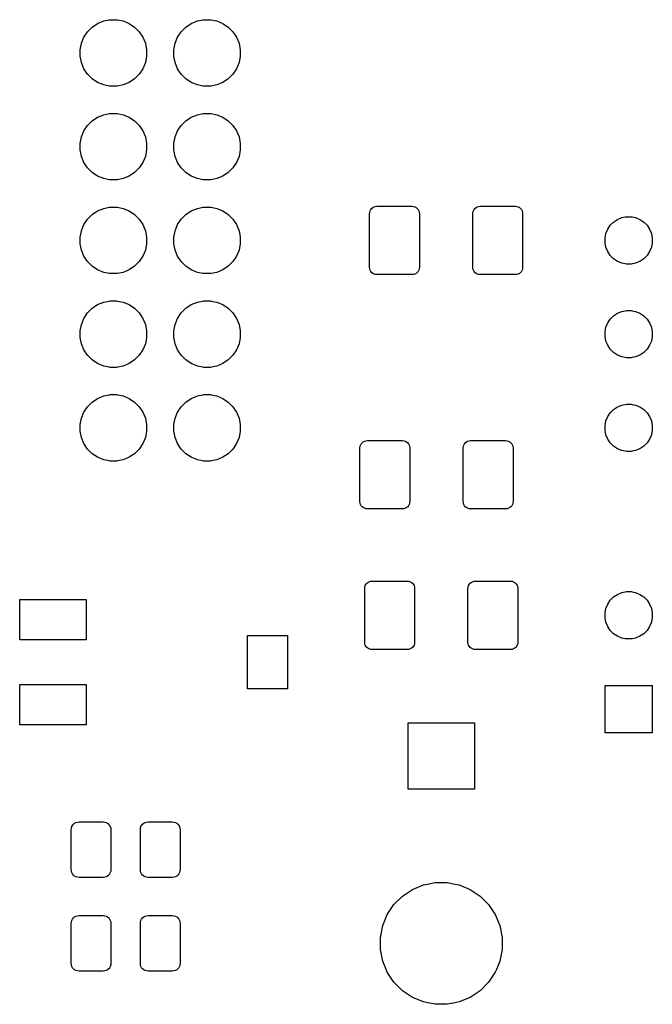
# Model space of a CAD drawing. Extents: x 4.66 to 8.46, y -5.32 to -3.29.
# Tile 1 of 10: x 4.7 to 5.38, y -5.32 to -4.26. Entities that reach past the tile are written whole.
import ezdxf

# ---------------------------------------------------------------- set-up
doc = ezdxf.new("R2010")
doc.units = 0
doc.header["$MEASUREMENT"] = 0
doc.layers.add('BLACK', color=7, linetype='CONTINUOUS')

msp = doc.modelspace()

# ---------------------------------------------------------------- linework, layer by layer
at = {"layer": 'BLACK', "linetype": 'CONTINUOUS'}
for p, q in [((4.78965, -4.26589), (4.79553, -4.26472)), ((4.79553, -4.26472), (4.79651, -4.26453)), ((4.79651, -4.26453), (4.80349, -4.26453)), ((4.80349, -4.26453), (4.80447, -4.26472)), ((4.80447, -4.26472), (4.81035, -4.26589)), ((4.88965, -4.26589), (4.89553, -4.26472)), ((4.89553, -4.26472), (4.89651, -4.26453)), ((4.89651, -4.26453), (4.90349, -4.26453)), ((4.90349, -4.26453), (4.90447, -4.26472)), ((4.90447, -4.26472), (4.91035, -4.26589)), ((4.77245, -4.27739), (4.77739, -4.27245)), ((4.77739, -4.27245), (4.7832, -4.26856)), ((4.7832, -4.26856), (4.78965, -4.26589)), ((4.81035, -4.26589), (4.8168, -4.26856)), ((4.8168, -4.26856), (4.82261, -4.27245)), ((4.82261, -4.27245), (4.82755, -4.27739)), ((4.87245, -4.27739), (4.87739, -4.27245)), ((4.87739, -4.27245), (4.8832, -4.26856)), ((4.8832, -4.26856), (4.88965, -4.26589)), ((4.91035, -4.26589), (4.9168, -4.26856)), ((4.9168, -4.26856), (4.92261, -4.27245)), ((4.92261, -4.27245), (4.92755, -4.27739)), ((4.76589, -4.28965), (4.76856, -4.2832)), ((4.76856, -4.2832), (4.77245, -4.27739)), ((4.82755, -4.27739), (4.83144, -4.2832)), ((4.83144, -4.2832), (4.83411, -4.28965)), ((4.86589, -4.28965), (4.86856, -4.2832)), ((4.86856, -4.2832), (4.87245, -4.27739)), ((4.92755, -4.27739), (4.93144, -4.2832)), ((4.93144, -4.2832), (4.93411, -4.28965)), ((4.76453, -4.29651), (4.76589, -4.28965)), ((4.83411, -4.28965), (4.83547, -4.29651)), ((4.86453, -4.29651), (4.86589, -4.28965)), ((4.93411, -4.28965), (4.93547, -4.29651)), ((4.76453, -4.30349), (4.76453, -4.29651)), ((4.76589, -4.31035), (4.76453, -4.30349)), ((4.83547, -4.30349), (4.83411, -4.31035)), ((4.83547, -4.29651), (4.83547, -4.30349)), ((4.86453, -4.30349), (4.86453, -4.29651)), ((4.86589, -4.31035), (4.86453, -4.30349)), ((4.93547, -4.30349), (4.93411, -4.31035)), ((4.93547, -4.29651), (4.93547, -4.30349)), ((4.76856, -4.3168), (4.76589, -4.31035)), ((4.77245, -4.32261), (4.76856, -4.3168)), ((4.83144, -4.3168), (4.82755, -4.32261)), ((4.83411, -4.31035), (4.83144, -4.3168)), ((4.86856, -4.3168), (4.86589, -4.31035)), ((4.87245, -4.32261), (4.86856, -4.3168)), ((4.93144, -4.3168), (4.92755, -4.32261)), ((4.93411, -4.31035), (4.93144, -4.3168)), ((4.77739, -4.32755), (4.77245, -4.32261)), ((4.7832, -4.33144), (4.77739, -4.32755)), ((4.82261, -4.32755), (4.8168, -4.33144)), ((4.82755, -4.32261), (4.82261, -4.32755)), ((4.87739, -4.32755), (4.87245, -4.32261)), ((4.8832, -4.33144), (4.87739, -4.32755)), ((4.92261, -4.32755), (4.9168, -4.33144)), ((4.92755, -4.32261), (4.92261, -4.32755)), ((4.78965, -4.33411), (4.7832, -4.33144)), ((4.79553, -4.33528), (4.78965, -4.33411)), ((4.79651, -4.33547), (4.79553, -4.33528)), ((4.80349, -4.33547), (4.79651, -4.33547)), ((4.80447, -4.33528), (4.80349, -4.33547)), ((4.81035, -4.33411), (4.80447, -4.33528)), ((4.8168, -4.33144), (4.81035, -4.33411)), ((4.88965, -4.33411), (4.8832, -4.33144)), ((4.89553, -4.33528), (4.88965, -4.33411)), ((4.89651, -4.33547), (4.89553, -4.33528)), ((4.90349, -4.33547), (4.89651, -4.33547)), ((4.90447, -4.33528), (4.90349, -4.33547)), ((4.91035, -4.33411), (4.90447, -4.33528)), ((4.9168, -4.33144), (4.91035, -4.33411)), ((4.77739, -4.37245), (4.7832, -4.36856)), ((4.7832, -4.36856), (4.78965, -4.36589)), ((4.78965, -4.36589), (4.79553, -4.36472)), ((4.79553, -4.36472), (4.79651, -4.36453)), ((4.79651, -4.36453), (4.80349, -4.36453)), ((4.80349, -4.36453), (4.80447, -4.36472)), ((4.80447, -4.36472), (4.81035, -4.36589)), ((4.81035, -4.36589), (4.8168, -4.36856)), ((4.8168, -4.36856), (4.82261, -4.37245)), ((4.87739, -4.37245), (4.8832, -4.36856)), ((4.8832, -4.36856), (4.88965, -4.36589)), ((4.88965, -4.36589), (4.89553, -4.36472)), ((4.89553, -4.36472), (4.89651, -4.36453)), ((4.89651, -4.36453), (4.90349, -4.36453)), ((4.90349, -4.36453), (4.90447, -4.36472)), ((4.90447, -4.36472), (4.91035, -4.36589)), ((4.91035, -4.36589), (4.9168, -4.36856)), ((4.9168, -4.36856), (4.92261, -4.37245)), ((4.76856, -4.3832), (4.77245, -4.37739)), ((4.77245, -4.37739), (4.77739, -4.37245)), ((4.82261, -4.37245), (4.82755, -4.37739)), ((4.82755, -4.37739), (4.83144, -4.3832)), ((4.86856, -4.3832), (4.87245, -4.37739)), ((4.87245, -4.37739), (4.87739, -4.37245)), ((4.92261, -4.37245), (4.92755, -4.37739)), ((4.92755, -4.37739), (4.93144, -4.3832)), ((4.76453, -4.39651), (4.76589, -4.38965)), ((4.76589, -4.38965), (4.76856, -4.3832)), ((4.83144, -4.3832), (4.83411, -4.38965)), ((4.83411, -4.38965), (4.83547, -4.39651)), ((4.86453, -4.39651), (4.86589, -4.38965)), ((4.86589, -4.38965), (4.86856, -4.3832)), ((4.93144, -4.3832), (4.93411, -4.38965)), ((4.93411, -4.38965), (4.93547, -4.39651)), ((4.76453, -4.40349), (4.76453, -4.39651)), ((4.83547, -4.39651), (4.83547, -4.40349)), ((4.86453, -4.40349), (4.86453, -4.39651)), ((4.93547, -4.39651), (4.93547, -4.40349)), ((4.76589, -4.41035), (4.76453, -4.40349)), ((4.76856, -4.4168), (4.76589, -4.41035)), ((4.83411, -4.41035), (4.83144, -4.4168)), ((4.83547, -4.40349), (4.83411, -4.41035)), ((4.86589, -4.41035), (4.86453, -4.40349)), ((4.86856, -4.4168), (4.86589, -4.41035)), ((4.93411, -4.41035), (4.93144, -4.4168)), ((4.93547, -4.40349), (4.93411, -4.41035)), ((4.77245, -4.42261), (4.76856, -4.4168)), ((4.83144, -4.4168), (4.82755, -4.42261)), ((4.87245, -4.42261), (4.86856, -4.4168)), ((4.93144, -4.4168), (4.92755, -4.42261)), ((4.77739, -4.42755), (4.77245, -4.42261)), ((4.7832, -4.43144), (4.77739, -4.42755)), ((4.78965, -4.43411), (4.7832, -4.43144)), ((4.8168, -4.43144), (4.81035, -4.43411)), ((4.82261, -4.42755), (4.8168, -4.43144)), ((4.82755, -4.42261), (4.82261, -4.42755)), ((4.87739, -4.42755), (4.87245, -4.42261)), ((4.8832, -4.43144), (4.87739, -4.42755)), ((4.88965, -4.43411), (4.8832, -4.43144)), ((4.9168, -4.43144), (4.91035, -4.43411)), ((4.92261, -4.42755), (4.9168, -4.43144)), ((4.92755, -4.42261), (4.92261, -4.42755)), ((4.79553, -4.43528), (4.78965, -4.43411)), ((4.79651, -4.43547), (4.79553, -4.43528)), ((4.80349, -4.43547), (4.79651, -4.43547)), ((4.80447, -4.43528), (4.80349, -4.43547)), ((4.81035, -4.43411), (4.80447, -4.43528)), ((4.89553, -4.43528), (4.88965, -4.43411)), ((4.89651, -4.43547), (4.89553, -4.43528)), ((4.90349, -4.43547), (4.89651, -4.43547)), ((4.90447, -4.43528), (4.90349, -4.43547)), ((4.91035, -4.43411), (4.90447, -4.43528)), ((5.07682, -4.46486), (5.07814, -4.46415)), ((5.07814, -4.46415), (5.07958, -4.46371)), ((5.07958, -4.46371), (5.08132, -4.46354)), ((5.08132, -4.46354), (5.11868, -4.46354)), ((5.11868, -4.46354), (5.12042, -4.46371)), ((5.12042, -4.46371), (5.12186, -4.46415)), ((5.12186, -4.46415), (5.12318, -4.46486)), ((5.18705, -4.46486), (5.18838, -4.46415)), ((5.18838, -4.46415), (5.18982, -4.46371)), ((5.18982, -4.46371), (5.19156, -4.46354)), ((5.19156, -4.46354), (5.22892, -4.46354)), ((5.22892, -4.46354), (5.23065, -4.46371)), ((5.23065, -4.46371), (5.23209, -4.46415)), ((5.23209, -4.46415), (5.23342, -4.46486)), ((4.77245, -4.47739), (4.77739, -4.47245)), ((4.77739, -4.47245), (4.7832, -4.46856)), ((4.7832, -4.46856), (4.78965, -4.46589)), ((4.78965, -4.46589), (4.79553, -4.46472)), ((4.79553, -4.46472), (4.79651, -4.46453)), ((4.79651, -4.46453), (4.80349, -4.46453)), ((4.80349, -4.46453), (4.80447, -4.46472)), ((4.80447, -4.46472), (4.81035, -4.46589)), ((4.81035, -4.46589), (4.8168, -4.46856)), ((4.8168, -4.46856), (4.82261, -4.47245)), ((4.82261, -4.47245), (4.82755, -4.47739)), ((4.87245, -4.47739), (4.87739, -4.47245)), ((4.87739, -4.47245), (4.8832, -4.46856)), ((4.8832, -4.46856), (4.88965, -4.46589)), ((4.88965, -4.46589), (4.89553, -4.46472)), ((4.89553, -4.46472), (4.89651, -4.46453)), ((4.89651, -4.46453), (4.90349, -4.46453)), ((4.90349, -4.46453), (4.90447, -4.46472)), ((4.90447, -4.46472), (4.91035, -4.46589)), ((4.91035, -4.46589), (4.9168, -4.46856)), ((4.9168, -4.46856), (4.92261, -4.47245)), ((4.92261, -4.47245), (4.92755, -4.47739)), ((5.07339, -4.47148), (5.07356, -4.46974)), ((5.07339, -4.52852), (5.07339, -4.47148)), ((5.07356, -4.46974), (5.07399, -4.4683)), ((5.07399, -4.4683), (5.0747, -4.46698)), ((5.0747, -4.46698), (5.07566, -4.46581)), ((5.07566, -4.46581), (5.07682, -4.46486)), ((5.12318, -4.46486), (5.12434, -4.46581)), ((5.12434, -4.46581), (5.1253, -4.46698)), ((5.1253, -4.46698), (5.12601, -4.4683)), ((5.12601, -4.4683), (5.12644, -4.46974)), ((5.12644, -4.46974), (5.12661, -4.47148)), ((5.12661, -4.47148), (5.12661, -4.52852)), ((5.18362, -4.47148), (5.18379, -4.46974)), ((5.18362, -4.52852), (5.18362, -4.47148)), ((5.18379, -4.46974), (5.18423, -4.4683)), ((5.18423, -4.4683), (5.18494, -4.46698)), ((5.18494, -4.46698), (5.18589, -4.46581)), ((5.18589, -4.46581), (5.18705, -4.46486)), ((5.23342, -4.46486), (5.23458, -4.46581)), ((5.23458, -4.46581), (5.23553, -4.46698)), ((5.23553, -4.46698), (5.23624, -4.4683)), ((5.23624, -4.4683), (5.23668, -4.46974)), ((5.23668, -4.46974), (5.23685, -4.47148)), ((5.23685, -4.47148), (5.23685, -4.52852)), ((5.3463, -4.47501), (5.34751, -4.47476)), ((5.34751, -4.47476), (5.35249, -4.47476)), ((5.35249, -4.47476), (5.3537, -4.47501)), ((4.76589, -4.48965), (4.76856, -4.4832)), ((4.76856, -4.4832), (4.77245, -4.47739)), ((4.82755, -4.47739), (4.83144, -4.4832)), ((4.83144, -4.4832), (4.83411, -4.48965)), ((4.86589, -4.48965), (4.86856, -4.4832)), ((4.86856, -4.4832), (4.87245, -4.47739)), ((4.92755, -4.47739), (4.93144, -4.4832)), ((4.93144, -4.4832), (4.93411, -4.48965)), ((5.32764, -4.48805), (5.3304, -4.48391)), ((5.3304, -4.48391), (5.33391, -4.4804)), ((5.33391, -4.4804), (5.33805, -4.47764)), ((5.33805, -4.47764), (5.34264, -4.47573)), ((5.34264, -4.47573), (5.3463, -4.47501)), ((5.3537, -4.47501), (5.35736, -4.47573)), ((5.35736, -4.47573), (5.36195, -4.47764)), ((5.36195, -4.47764), (5.36609, -4.4804)), ((5.36609, -4.4804), (5.3696, -4.48391)), ((5.3696, -4.48391), (5.37236, -4.48805)), ((4.76453, -4.49651), (4.76589, -4.48965)), ((4.83411, -4.48965), (4.83547, -4.49651)), ((4.86453, -4.49651), (4.86589, -4.48965)), ((4.93411, -4.48965), (4.93547, -4.49651)), ((5.32476, -4.49751), (5.32573, -4.49264)), ((5.32573, -4.49264), (5.32764, -4.48805)), ((5.37236, -4.48805), (5.37427, -4.49264)), ((5.37427, -4.49264), (5.37524, -4.49751)), ((4.76453, -4.50349), (4.76453, -4.49651)), ((4.76589, -4.51035), (4.76453, -4.50349)), ((4.83547, -4.50349), (4.83411, -4.51035)), ((4.83547, -4.49651), (4.83547, -4.50349)), ((4.86453, -4.50349), (4.86453, -4.49651)), ((4.86589, -4.51035), (4.86453, -4.50349)), ((4.93547, -4.50349), (4.93411, -4.51035)), ((4.93547, -4.49651), (4.93547, -4.50349)), ((5.32476, -4.50249), (5.32476, -4.49751)), ((5.32573, -4.50736), (5.32476, -4.50249)), ((5.37524, -4.50249), (5.37427, -4.50736)), ((5.37524, -4.49751), (5.37524, -4.50249)), ((4.76856, -4.5168), (4.76589, -4.51035)), ((4.77245, -4.52261), (4.76856, -4.5168)), ((4.83144, -4.5168), (4.82755, -4.52261)), ((4.83411, -4.51035), (4.83144, -4.5168)), ((4.86856, -4.5168), (4.86589, -4.51035)), ((4.87245, -4.52261), (4.86856, -4.5168)), ((4.93144, -4.5168), (4.92755, -4.52261)), ((4.93411, -4.51035), (4.93144, -4.5168)), ((5.32764, -4.51195), (5.32573, -4.50736)), ((5.3304, -4.51609), (5.32764, -4.51195)), ((5.33391, -4.5196), (5.3304, -4.51609)), ((5.3696, -4.51609), (5.36609, -4.5196)), ((5.37236, -4.51195), (5.3696, -4.51609)), ((5.37427, -4.50736), (5.37236, -4.51195)), ((4.77739, -4.52755), (4.77245, -4.52261)), ((4.82755, -4.52261), (4.82261, -4.52755)), ((4.87739, -4.52755), (4.87245, -4.52261)), ((4.92755, -4.52261), (4.92261, -4.52755)), ((5.33805, -4.52236), (5.33391, -4.5196)), ((5.34264, -4.52427), (5.33805, -4.52236)), ((5.3463, -4.52499), (5.34264, -4.52427)), ((5.34751, -4.52524), (5.3463, -4.52499)), ((5.35249, -4.52524), (5.34751, -4.52524)), ((5.3537, -4.52499), (5.35249, -4.52524)), ((5.35736, -4.52427), (5.3537, -4.52499)), ((5.36195, -4.52236), (5.35736, -4.52427)), ((5.36609, -4.5196), (5.36195, -4.52236)), ((4.7832, -4.53144), (4.77739, -4.52755)), ((4.78965, -4.53411), (4.7832, -4.53144)), ((4.79553, -4.53528), (4.78965, -4.53411)), ((4.79651, -4.53547), (4.79553, -4.53528)), ((4.80349, -4.53547), (4.79651, -4.53547)), ((4.80447, -4.53528), (4.80349, -4.53547)), ((4.81035, -4.53411), (4.80447, -4.53528)), ((4.8168, -4.53144), (4.81035, -4.53411)), ((4.82261, -4.52755), (4.8168, -4.53144)), ((4.8832, -4.53144), (4.87739, -4.52755)), ((4.88965, -4.53411), (4.8832, -4.53144)), ((4.89553, -4.53528), (4.88965, -4.53411)), ((4.89651, -4.53547), (4.89553, -4.53528)), ((4.90349, -4.53547), (4.89651, -4.53547)), ((4.90447, -4.53528), (4.90349, -4.53547)), ((4.91035, -4.53411), (4.90447, -4.53528)), ((4.9168, -4.53144), (4.91035, -4.53411)), ((4.92261, -4.52755), (4.9168, -4.53144)), ((5.07356, -4.53026), (5.07339, -4.52852)), ((5.07399, -4.5317), (5.07356, -4.53026)), ((5.0747, -4.53302), (5.07399, -4.5317)), ((5.07566, -4.53419), (5.0747, -4.53302)), ((5.07682, -4.53514), (5.07566, -4.53419)), ((5.07814, -4.53585), (5.07682, -4.53514)), ((5.07958, -4.53629), (5.07814, -4.53585)), ((5.08132, -4.53646), (5.07958, -4.53629)), ((5.11868, -4.53646), (5.08132, -4.53646)), ((5.12042, -4.53629), (5.11868, -4.53646)), ((5.12186, -4.53585), (5.12042, -4.53629)), ((5.12318, -4.53514), (5.12186, -4.53585)), ((5.12434, -4.53419), (5.12318, -4.53514)), ((5.1253, -4.53302), (5.12434, -4.53419)), ((5.12601, -4.5317), (5.1253, -4.53302)), ((5.12644, -4.53026), (5.12601, -4.5317)), ((5.12661, -4.52852), (5.12644, -4.53026)), ((5.18379, -4.53026), (5.18362, -4.52852)), ((5.18423, -4.5317), (5.18379, -4.53026)), ((5.18494, -4.53302), (5.18423, -4.5317)), ((5.18589, -4.53419), (5.18494, -4.53302)), ((5.18705, -4.53514), (5.18589, -4.53419)), ((5.18838, -4.53585), (5.18705, -4.53514)), ((5.18982, -4.53629), (5.18838, -4.53585)), ((5.19156, -4.53646), (5.18982, -4.53629)), ((5.22892, -4.53646), (5.19156, -4.53646)), ((5.23065, -4.53629), (5.22892, -4.53646)), ((5.23209, -4.53585), (5.23065, -4.53629)), ((5.23342, -4.53514), (5.23209, -4.53585)), ((5.23458, -4.53419), (5.23342, -4.53514)), ((5.23553, -4.53302), (5.23458, -4.53419)), ((5.23624, -4.5317), (5.23553, -4.53302)), ((5.23668, -4.53026), (5.23624, -4.5317)), ((5.23685, -4.52852), (5.23668, -4.53026)), ((4.77739, -4.57245), (4.7832, -4.56856)), ((4.7832, -4.56856), (4.78965, -4.56589)), ((4.78965, -4.56589), (4.79553, -4.56472)), ((4.79553, -4.56472), (4.79651, -4.56453)), ((4.79651, -4.56453), (4.80349, -4.56453)), ((4.80349, -4.56453), (4.80447, -4.56472)), ((4.80447, -4.56472), (4.81035, -4.56589)), ((4.81035, -4.56589), (4.8168, -4.56856)), ((4.8168, -4.56856), (4.82261, -4.57245)), ((4.87739, -4.57245), (4.8832, -4.56856)), ((4.8832, -4.56856), (4.88965, -4.56589)), ((4.88965, -4.56589), (4.89553, -4.56472)), ((4.89553, -4.56472), (4.89651, -4.56453)), ((4.89651, -4.56453), (4.90349, -4.56453)), ((4.90349, -4.56453), (4.90447, -4.56472)), ((4.90447, -4.56472), (4.91035, -4.56589)), ((4.91035, -4.56589), (4.9168, -4.56856)), ((4.9168, -4.56856), (4.92261, -4.57245)), ((4.76856, -4.5832), (4.77245, -4.57739)), ((4.77245, -4.57739), (4.77739, -4.57245)), ((4.82261, -4.57245), (4.82755, -4.57739)), ((4.82755, -4.57739), (4.83144, -4.5832)), ((4.86856, -4.5832), (4.87245, -4.57739)), ((4.87245, -4.57739), (4.87739, -4.57245)), ((4.92261, -4.57245), (4.92755, -4.57739)), ((4.92755, -4.57739), (4.93144, -4.5832)), ((5.33391, -4.5804), (5.33805, -4.57764)), ((5.33805, -4.57764), (5.34264, -4.57573)), ((5.34264, -4.57573), (5.3463, -4.57501)), ((5.3463, -4.57501), (5.34751, -4.57476)), ((5.34751, -4.57476), (5.35249, -4.57476)), ((5.35249, -4.57476), (5.3537, -4.57501)), ((5.3537, -4.57501), (5.35736, -4.57573)), ((5.35736, -4.57573), (5.36195, -4.57764)), ((5.36195, -4.57764), (5.36609, -4.5804)), ((4.76453, -4.59651), (4.76589, -4.58965)), ((4.76589, -4.58965), (4.76856, -4.5832)), ((4.83144, -4.5832), (4.83411, -4.58965)), ((4.83411, -4.58965), (4.83547, -4.59651)), ((4.86453, -4.59651), (4.86589, -4.58965)), ((4.86589, -4.58965), (4.86856, -4.5832)), ((4.93144, -4.5832), (4.93411, -4.58965)), ((4.93411, -4.58965), (4.93547, -4.59651)), ((5.32573, -4.59264), (5.32764, -4.58805)), ((5.32764, -4.58805), (5.3304, -4.58391)), ((5.3304, -4.58391), (5.33391, -4.5804)), ((5.36609, -4.5804), (5.3696, -4.58391)), ((5.3696, -4.58391), (5.37236, -4.58805)), ((5.37236, -4.58805), (5.37427, -4.59264)), ((4.76453, -4.60349), (4.76453, -4.59651)), ((4.83547, -4.59651), (4.83547, -4.60349)), ((4.86453, -4.60349), (4.86453, -4.59651)), ((4.93547, -4.59651), (4.93547, -4.60349)), ((5.32476, -4.59751), (5.32573, -4.59264)), ((5.32476, -4.60249), (5.32476, -4.59751)), ((5.37427, -4.59264), (5.37524, -4.59751)), ((5.37524, -4.59751), (5.37524, -4.60249)), ((4.76589, -4.61035), (4.76453, -4.60349)), ((4.76856, -4.6168), (4.76589, -4.61035)), ((4.83411, -4.61035), (4.83144, -4.6168)), ((4.83547, -4.60349), (4.83411, -4.61035)), ((4.86589, -4.61035), (4.86453, -4.60349)), ((4.86856, -4.6168), (4.86589, -4.61035)), ((4.93411, -4.61035), (4.93144, -4.6168)), ((4.93547, -4.60349), (4.93411, -4.61035)), ((5.32573, -4.60736), (5.32476, -4.60249)), ((5.32764, -4.61195), (5.32573, -4.60736)), ((5.37427, -4.60736), (5.37236, -4.61195)), ((5.37524, -4.60249), (5.37427, -4.60736)), ((4.77245, -4.62261), (4.76856, -4.6168)), ((4.83144, -4.6168), (4.82755, -4.62261)), ((4.87245, -4.62261), (4.86856, -4.6168)), ((4.93144, -4.6168), (4.92755, -4.62261)), ((5.3304, -4.61609), (5.32764, -4.61195)), ((5.33391, -4.6196), (5.3304, -4.61609)), ((5.33805, -4.62236), (5.33391, -4.6196)), ((5.36609, -4.6196), (5.36195, -4.62236)), ((5.3696, -4.61609), (5.36609, -4.6196)), ((5.37236, -4.61195), (5.3696, -4.61609)), ((4.77739, -4.62755), (4.77245, -4.62261)), ((4.7832, -4.63144), (4.77739, -4.62755)), ((4.78965, -4.63411), (4.7832, -4.63144)), ((4.8168, -4.63144), (4.81035, -4.63411)), ((4.82261, -4.62755), (4.8168, -4.63144)), ((4.82755, -4.62261), (4.82261, -4.62755)), ((4.87739, -4.62755), (4.87245, -4.62261)), ((4.8832, -4.63144), (4.87739, -4.62755)), ((4.88965, -4.63411), (4.8832, -4.63144)), ((4.9168, -4.63144), (4.91035, -4.63411)), ((4.92261, -4.62755), (4.9168, -4.63144)), ((4.92755, -4.62261), (4.92261, -4.62755)), ((5.34264, -4.62427), (5.33805, -4.62236)), ((5.3463, -4.62499), (5.34264, -4.62427)), ((5.34751, -4.62524), (5.3463, -4.62499)), ((5.35249, -4.62524), (5.34751, -4.62524)), ((5.3537, -4.62499), (5.35249, -4.62524)), ((5.35736, -4.62427), (5.3537, -4.62499)), ((5.36195, -4.62236), (5.35736, -4.62427)), ((4.79553, -4.63528), (4.78965, -4.63411)), ((4.79651, -4.63547), (4.79553, -4.63528)), ((4.80349, -4.63547), (4.79651, -4.63547)), ((4.80447, -4.63528), (4.80349, -4.63547)), ((4.81035, -4.63411), (4.80447, -4.63528)), ((4.89553, -4.63528), (4.88965, -4.63411)), ((4.89651, -4.63547), (4.89553, -4.63528)), ((4.90349, -4.63547), (4.89651, -4.63547)), ((4.90447, -4.63528), (4.90349, -4.63547)), ((4.91035, -4.63411), (4.90447, -4.63528)), ((4.77245, -4.67739), (4.77739, -4.67245)), ((4.77739, -4.67245), (4.7832, -4.66856)), ((4.7832, -4.66856), (4.78965, -4.66589)), ((4.78965, -4.66589), (4.79553, -4.66472)), ((4.79553, -4.66472), (4.79651, -4.66453)), ((4.79651, -4.66453), (4.80349, -4.66453)), ((4.80349, -4.66453), (4.80447, -4.66472)), ((4.80447, -4.66472), (4.81035, -4.66589)), ((4.81035, -4.66589), (4.8168, -4.66856)), ((4.8168, -4.66856), (4.82261, -4.67245)), ((4.82261, -4.67245), (4.82755, -4.67739)), ((4.87245, -4.67739), (4.87739, -4.67245)), ((4.87739, -4.67245), (4.8832, -4.66856)), ((4.8832, -4.66856), (4.88965, -4.66589)), ((4.88965, -4.66589), (4.89553, -4.66472)), ((4.89553, -4.66472), (4.89651, -4.66453)), ((4.89651, -4.66453), (4.90349, -4.66453)), ((4.90349, -4.66453), (4.90447, -4.66472)), ((4.90447, -4.66472), (4.91035, -4.66589)), ((4.91035, -4.66589), (4.9168, -4.66856)), ((4.9168, -4.66856), (4.92261, -4.67245)), ((4.92261, -4.67245), (4.92755, -4.67739)), ((4.76589, -4.68965), (4.76856, -4.6832)), ((4.76856, -4.6832), (4.77245, -4.67739)), ((4.82755, -4.67739), (4.83144, -4.6832)), ((4.83144, -4.6832), (4.83411, -4.68965)), ((4.86589, -4.68965), (4.86856, -4.6832)), ((4.86856, -4.6832), (4.87245, -4.67739)), ((4.92755, -4.67739), (4.93144, -4.6832)), ((4.93144, -4.6832), (4.93411, -4.68965)), ((5.32764, -4.68805), (5.3304, -4.68391)), ((5.3304, -4.68391), (5.33391, -4.6804)), ((5.33391, -4.6804), (5.33805, -4.67764)), ((5.33805, -4.67764), (5.34264, -4.67573)), ((5.34264, -4.67573), (5.3463, -4.67501)), ((5.3463, -4.67501), (5.34751, -4.67476)), ((5.34751, -4.67476), (5.35249, -4.67476)), ((5.35249, -4.67476), (5.3537, -4.67501)), ((5.3537, -4.67501), (5.35736, -4.67573)), ((5.35736, -4.67573), (5.36195, -4.67764)), ((5.36195, -4.67764), (5.36609, -4.6804)), ((5.36609, -4.6804), (5.3696, -4.68391)), ((5.3696, -4.68391), (5.37236, -4.68805)), ((4.76453, -4.69651), (4.76589, -4.68965)), ((4.83411, -4.68965), (4.83547, -4.69651)), ((4.86453, -4.69651), (4.86589, -4.68965)), ((4.93411, -4.68965), (4.93547, -4.69651)), ((5.32476, -4.69751), (5.32573, -4.69264)), ((5.32573, -4.69264), (5.32764, -4.68805)), ((5.37236, -4.68805), (5.37427, -4.69264)), ((5.37427, -4.69264), (5.37524, -4.69751)), ((4.76453, -4.70349), (4.76453, -4.69651)), ((4.76589, -4.71035), (4.76453, -4.70349)), ((4.83547, -4.70349), (4.83411, -4.71035)), ((4.83547, -4.69651), (4.83547, -4.70349)), ((4.86453, -4.70349), (4.86453, -4.69651)), ((4.86589, -4.71035), (4.86453, -4.70349)), ((4.93547, -4.70349), (4.93411, -4.71035)), ((4.93547, -4.69651), (4.93547, -4.70349)), ((5.32476, -4.70249), (5.32476, -4.69751)), ((5.32573, -4.70736), (5.32476, -4.70249)), ((5.37524, -4.70249), (5.37427, -4.70736)), ((5.37524, -4.69751), (5.37524, -4.70249)), ((4.76856, -4.7168), (4.76589, -4.71035)), ((4.83411, -4.71035), (4.83144, -4.7168)), ((4.86856, -4.7168), (4.86589, -4.71035)), ((4.93411, -4.71035), (4.93144, -4.7168)), ((5.06447, -4.71698), (5.06542, -4.71581)), ((5.06542, -4.71581), (5.06658, -4.71486)), ((5.06658, -4.71486), (5.06791, -4.71415)), ((5.06791, -4.71415), (5.06935, -4.71371)), ((5.06935, -4.71371), (5.07108, -4.71354)), ((5.07108, -4.71354), (5.10844, -4.71354)), ((5.10844, -4.71354), (5.11018, -4.71371)), ((5.11018, -4.71371), (5.11162, -4.71415)), ((5.11162, -4.71415), (5.11295, -4.71486)), ((5.11295, -4.71486), (5.11411, -4.71581)), ((5.11411, -4.71581), (5.11506, -4.71698)), ((5.1747, -4.71698), (5.17566, -4.71581)), ((5.17566, -4.71581), (5.17682, -4.71486)), ((5.17682, -4.71486), (5.17814, -4.71415)), ((5.17814, -4.71415), (5.17958, -4.71371)), ((5.17958, -4.71371), (5.18132, -4.71354)), ((5.18132, -4.71354), (5.21868, -4.71354)), ((5.21868, -4.71354), (5.22042, -4.71371)), ((5.22042, -4.71371), (5.22186, -4.71415)), ((5.22186, -4.71415), (5.22318, -4.71486)), ((5.22318, -4.71486), (5.22434, -4.71581)), ((5.22434, -4.71581), (5.2253, -4.71698)), ((5.32764, -4.71195), (5.32573, -4.70736)), ((5.3304, -4.71609), (5.32764, -4.71195)), ((5.33391, -4.7196), (5.3304, -4.71609)), ((5.3696, -4.71609), (5.36609, -4.7196)), ((5.37236, -4.71195), (5.3696, -4.71609)), ((5.37427, -4.70736), (5.37236, -4.71195)), ((4.77245, -4.72261), (4.76856, -4.7168)), ((4.77739, -4.72755), (4.77245, -4.72261)), ((4.82755, -4.72261), (4.82261, -4.72755)), ((4.83144, -4.7168), (4.82755, -4.72261)), ((4.87245, -4.72261), (4.86856, -4.7168)), ((4.87739, -4.72755), (4.87245, -4.72261)), ((4.92755, -4.72261), (4.92261, -4.72755)), ((4.93144, -4.7168), (4.92755, -4.72261)), ((5.06315, -4.72148), (5.06332, -4.71974)), ((5.06315, -4.77852), (5.06315, -4.72148)), ((5.06332, -4.71974), (5.06376, -4.7183)), ((5.06376, -4.7183), (5.06447, -4.71698)), ((5.11506, -4.71698), (5.11577, -4.7183)), ((5.11577, -4.7183), (5.11621, -4.71974)), ((5.11621, -4.71974), (5.11638, -4.72148)), ((5.11638, -4.72148), (5.11638, -4.77852)), ((5.17339, -4.72148), (5.17356, -4.71974)), ((5.17339, -4.77852), (5.17339, -4.72148)), ((5.17356, -4.71974), (5.17399, -4.7183)), ((5.17399, -4.7183), (5.1747, -4.71698)), ((5.2253, -4.71698), (5.22601, -4.7183)), ((5.22601, -4.7183), (5.22644, -4.71974)), ((5.22644, -4.71974), (5.22661, -4.72148)), ((5.22661, -4.72148), (5.22661, -4.77852)), ((5.33805, -4.72236), (5.33391, -4.7196)), ((5.34264, -4.72427), (5.33805, -4.72236)), ((5.3463, -4.72499), (5.34264, -4.72427)), ((5.34751, -4.72524), (5.3463, -4.72499)), ((5.35249, -4.72524), (5.34751, -4.72524)), ((5.3537, -4.72499), (5.35249, -4.72524)), ((5.35736, -4.72427), (5.3537, -4.72499)), ((5.36195, -4.72236), (5.35736, -4.72427)), ((5.36609, -4.7196), (5.36195, -4.72236)), ((4.7832, -4.73144), (4.77739, -4.72755)), ((4.78965, -4.73411), (4.7832, -4.73144)), ((4.79553, -4.73528), (4.78965, -4.73411)), ((4.79651, -4.73547), (4.79553, -4.73528)), ((4.80349, -4.73547), (4.79651, -4.73547)), ((4.80447, -4.73528), (4.80349, -4.73547)), ((4.81035, -4.73411), (4.80447, -4.73528)), ((4.8168, -4.73144), (4.81035, -4.73411)), ((4.82261, -4.72755), (4.8168, -4.73144)), ((4.8832, -4.73144), (4.87739, -4.72755)), ((4.88965, -4.73411), (4.8832, -4.73144)), ((4.89553, -4.73528), (4.88965, -4.73411)), ((4.89651, -4.73547), (4.89553, -4.73528)), ((4.90349, -4.73547), (4.89651, -4.73547)), ((4.90447, -4.73528), (4.90349, -4.73547)), ((4.91035, -4.73411), (4.90447, -4.73528)), ((4.9168, -4.73144), (4.91035, -4.73411)), ((4.92261, -4.72755), (4.9168, -4.73144)), ((5.06332, -4.78026), (5.06315, -4.77852)), ((5.11638, -4.77852), (5.11621, -4.78026)), ((5.17356, -4.78026), (5.17339, -4.77852)), ((5.22661, -4.77852), (5.22644, -4.78026)), ((5.06376, -4.7817), (5.06332, -4.78026)), ((5.06447, -4.78302), (5.06376, -4.7817)), ((5.06542, -4.78419), (5.06447, -4.78302)), ((5.06658, -4.78514), (5.06542, -4.78419)), ((5.06791, -4.78585), (5.06658, -4.78514)), ((5.06935, -4.78629), (5.06791, -4.78585)), ((5.07108, -4.78646), (5.06935, -4.78629)), ((5.10844, -4.78646), (5.07108, -4.78646)), ((5.11018, -4.78629), (5.10844, -4.78646)), ((5.11162, -4.78585), (5.11018, -4.78629)), ((5.11295, -4.78514), (5.11162, -4.78585)), ((5.11411, -4.78419), (5.11295, -4.78514)), ((5.11506, -4.78302), (5.11411, -4.78419)), ((5.11577, -4.7817), (5.11506, -4.78302)), ((5.11621, -4.78026), (5.11577, -4.7817)), ((5.17399, -4.7817), (5.17356, -4.78026)), ((5.1747, -4.78302), (5.17399, -4.7817)), ((5.17566, -4.78419), (5.1747, -4.78302)), ((5.17682, -4.78514), (5.17566, -4.78419)), ((5.17814, -4.78585), (5.17682, -4.78514)), ((5.17958, -4.78629), (5.17814, -4.78585)), ((5.18132, -4.78646), (5.17958, -4.78629)), ((5.21868, -4.78646), (5.18132, -4.78646)), ((5.22042, -4.78629), (5.21868, -4.78646)), ((5.22186, -4.78585), (5.22042, -4.78629)), ((5.22318, -4.78514), (5.22186, -4.78585)), ((5.22434, -4.78419), (5.22318, -4.78514)), ((5.2253, -4.78302), (5.22434, -4.78419)), ((5.22601, -4.7817), (5.2253, -4.78302)), ((5.22644, -4.78026), (5.22601, -4.7817)), ((5.07446, -4.86371), (5.0762, -4.86354)), ((5.0762, -4.86354), (5.11356, -4.86354)), ((5.11356, -4.86354), (5.1153, -4.86371)), ((5.1847, -4.86371), (5.18644, -4.86354)), ((5.18644, -4.86354), (5.2238, -4.86354)), ((5.2238, -4.86354), (5.22554, -4.86371)), ((5.06827, -4.87148), (5.06844, -4.86974)), ((5.06827, -4.92852), (5.06827, -4.87148)), ((5.06844, -4.86974), (5.06888, -4.8683)), ((5.06888, -4.8683), (5.06958, -4.86698)), ((5.06958, -4.86698), (5.07054, -4.86581)), ((5.07054, -4.86581), (5.0717, -4.86486)), ((5.0717, -4.86486), (5.07303, -4.86415)), ((5.07303, -4.86415), (5.07446, -4.86371)), ((5.1153, -4.86371), (5.11674, -4.86415)), ((5.11674, -4.86415), (5.11806, -4.86486)), ((5.11806, -4.86486), (5.11923, -4.86581)), ((5.11923, -4.86581), (5.12018, -4.86698)), ((5.12018, -4.86698), (5.12089, -4.8683)), ((5.12089, -4.8683), (5.12132, -4.86974)), ((5.12132, -4.86974), (5.1215, -4.87148)), ((5.1215, -4.87148), (5.1215, -4.92852)), ((5.1785, -4.87148), (5.17868, -4.86974)), ((5.1785, -4.92852), (5.1785, -4.87148)), ((5.17868, -4.86974), (5.17911, -4.8683)), ((5.17911, -4.8683), (5.17982, -4.86698)), ((5.17982, -4.86698), (5.18077, -4.86581)), ((5.18077, -4.86581), (5.18194, -4.86486)), ((5.18194, -4.86486), (5.18326, -4.86415)), ((5.18326, -4.86415), (5.1847, -4.86371)), ((5.22554, -4.86371), (5.22697, -4.86415)), ((5.22697, -4.86415), (5.2283, -4.86486)), ((5.2283, -4.86486), (5.22946, -4.86581)), ((5.22946, -4.86581), (5.23042, -4.86698)), ((5.23042, -4.86698), (5.23112, -4.8683)), ((5.23112, -4.8683), (5.23156, -4.86974)), ((5.23156, -4.86974), (5.23173, -4.87148)), ((5.23173, -4.87148), (5.23173, -4.92852)), ((4.69999, -4.92623), (4.69999, -4.88322)), ((4.69999, -4.88322), (4.77101, -4.88322)), ((4.77101, -4.88322), (4.77101, -4.92623)), ((5.32764, -4.88805), (5.3304, -4.88391)), ((5.3304, -4.88391), (5.33391, -4.8804)), ((5.33391, -4.8804), (5.33805, -4.87764)), ((5.33805, -4.87764), (5.34264, -4.87573)), ((5.34264, -4.87573), (5.3463, -4.87501)), ((5.3463, -4.87501), (5.34751, -4.87476)), ((5.34751, -4.87476), (5.35249, -4.87476)), ((5.35249, -4.87476), (5.3537, -4.87501)), ((5.3537, -4.87501), (5.35736, -4.87573)), ((5.35736, -4.87573), (5.36195, -4.87764)), ((5.36195, -4.87764), (5.36609, -4.8804)), ((5.36609, -4.8804), (5.3696, -4.88391)), ((5.3696, -4.88391), (5.37236, -4.88805)), ((5.32476, -4.89751), (5.32573, -4.89264)), ((5.32573, -4.89264), (5.32764, -4.88805)), ((5.37236, -4.88805), (5.37427, -4.89264)), ((5.37427, -4.89264), (5.37524, -4.89751)), ((5.32476, -4.90249), (5.32476, -4.89751)), ((5.32573, -4.90736), (5.32476, -4.90249)), ((5.37524, -4.90249), (5.37427, -4.90736)), ((5.37524, -4.89751), (5.37524, -4.90249)), ((5.32764, -4.91195), (5.32573, -4.90736)), ((5.3304, -4.91609), (5.32764, -4.91195)), ((5.33391, -4.9196), (5.3304, -4.91609)), ((5.3696, -4.91609), (5.36609, -4.9196)), ((5.37236, -4.91195), (5.3696, -4.91609)), ((5.37427, -4.90736), (5.37236, -4.91195)), ((4.77101, -4.92623), (4.69999, -4.92623)), ((4.94299, -4.97851), (4.94299, -4.92149)), ((4.94299, -4.92149), (4.98601, -4.92149)), ((4.98601, -4.92149), (4.98601, -4.97851)), ((5.33805, -4.92236), (5.33391, -4.9196)), ((5.34264, -4.92427), (5.33805, -4.92236)), ((5.3463, -4.92499), (5.34264, -4.92427)), ((5.34751, -4.92524), (5.3463, -4.92499)), ((5.35249, -4.92524), (5.34751, -4.92524)), ((5.3537, -4.92499), (5.35249, -4.92524)), ((5.35736, -4.92427), (5.3537, -4.92499)), ((5.36195, -4.92236), (5.35736, -4.92427)), ((5.36609, -4.9196), (5.36195, -4.92236)), ((5.06844, -4.93026), (5.06827, -4.92852)), ((5.06888, -4.9317), (5.06844, -4.93026)), ((5.06958, -4.93302), (5.06888, -4.9317)), ((5.07054, -4.93419), (5.06958, -4.93302)), ((5.0717, -4.93514), (5.07054, -4.93419)), ((5.07303, -4.93585), (5.0717, -4.93514)), ((5.07446, -4.93629), (5.07303, -4.93585)), ((5.0762, -4.93646), (5.07446, -4.93629)), ((5.11356, -4.93646), (5.0762, -4.93646)), ((5.1153, -4.93629), (5.11356, -4.93646)), ((5.11674, -4.93585), (5.1153, -4.93629)), ((5.11806, -4.93514), (5.11674, -4.93585)), ((5.11923, -4.93419), (5.11806, -4.93514)), ((5.12018, -4.93302), (5.11923, -4.93419)), ((5.12089, -4.9317), (5.12018, -4.93302)), ((5.12132, -4.93026), (5.12089, -4.9317)), ((5.1215, -4.92852), (5.12132, -4.93026)), ((5.17868, -4.93026), (5.1785, -4.92852)), ((5.17911, -4.9317), (5.17868, -4.93026)), ((5.17982, -4.93302), (5.17911, -4.9317)), ((5.18077, -4.93419), (5.17982, -4.93302)), ((5.18194, -4.93514), (5.18077, -4.93419)), ((5.18326, -4.93585), (5.18194, -4.93514)), ((5.1847, -4.93629), (5.18326, -4.93585)), ((5.18644, -4.93646), (5.1847, -4.93629)), ((5.2238, -4.93646), (5.18644, -4.93646)), ((5.22554, -4.93629), (5.2238, -4.93646)), ((5.22697, -4.93585), (5.22554, -4.93629)), ((5.2283, -4.93514), (5.22697, -4.93585)), ((5.22946, -4.93419), (5.2283, -4.93514)), ((5.23042, -4.93302), (5.22946, -4.93419)), ((5.23112, -4.9317), (5.23042, -4.93302)), ((5.23156, -4.93026), (5.23112, -4.9317)), ((5.23173, -4.92852), (5.23156, -4.93026)), ((4.69999, -5.01678), (4.69999, -4.97377)), ((4.69999, -4.97377), (4.77101, -4.97377)), ((4.77101, -4.97377), (4.77101, -5.01678)), ((4.98601, -4.97851), (4.94299, -4.97851)), ((5.32476, -5.02524), (5.32476, -4.97476)), ((5.32476, -4.97476), (5.37524, -4.97476)), ((5.37524, -4.97476), (5.37524, -5.02524)), ((4.77101, -5.01678), (4.69999, -5.01678)), ((5.11453, -5.08547), (5.11453, -5.01453)), ((5.11453, -5.01453), (5.18547, -5.01453)), ((5.18547, -5.01453), (5.18547, -5.08547)), ((5.37524, -5.02524), (5.32476, -5.02524)), ((5.18547, -5.08547), (5.11453, -5.08547)), ((4.75516, -5.12699), (4.75562, -5.12547)), ((4.75562, -5.12547), (4.75637, -5.12406)), ((4.75637, -5.12406), (4.75738, -5.12283)), ((4.75738, -5.12283), (4.75861, -5.12182)), ((4.75861, -5.12182), (4.76001, -5.12107)), ((4.76001, -5.12107), (4.76154, -5.12061)), ((4.76154, -5.12061), (4.76336, -5.12043)), ((4.76336, -5.12043), (4.789, -5.12043)), ((4.789, -5.12043), (4.79083, -5.12061)), ((4.79083, -5.12061), (4.79235, -5.12107)), ((4.79235, -5.12107), (4.79375, -5.12182)), ((4.79375, -5.12182), (4.79498, -5.12283)), ((4.79498, -5.12283), (4.79599, -5.12406)), ((4.79599, -5.12406), (4.79674, -5.12547)), ((4.79674, -5.12547), (4.7972, -5.12699)), ((4.82898, -5.12699), (4.82944, -5.12547)), ((4.82944, -5.12547), (4.83019, -5.12406)), ((4.83019, -5.12406), (4.8312, -5.12283)), ((4.8312, -5.12283), (4.83243, -5.12182)), ((4.83243, -5.12182), (4.83383, -5.12107)), ((4.83383, -5.12107), (4.83536, -5.12061)), ((4.83536, -5.12061), (4.83718, -5.12043)), ((4.83718, -5.12043), (4.86282, -5.12043)), ((4.86282, -5.12043), (4.86464, -5.12061)), ((4.86464, -5.12061), (4.86617, -5.12107)), ((4.86617, -5.12107), (4.86757, -5.12182)), ((4.86757, -5.12182), (4.8688, -5.12283)), ((4.8688, -5.12283), (4.86981, -5.12406)), ((4.86981, -5.12406), (4.87056, -5.12547)), ((4.87056, -5.12547), (4.87102, -5.12699)), ((4.75498, -5.12881), (4.75516, -5.12699)), ((4.75498, -5.17119), (4.75498, -5.12881)), ((4.7972, -5.12699), (4.79738, -5.12881)), ((4.79738, -5.12881), (4.79738, -5.17119)), ((4.8288, -5.12881), (4.82898, -5.12699)), ((4.8288, -5.17119), (4.8288, -5.12881)), ((4.87102, -5.12699), (4.8712, -5.12881)), ((4.8712, -5.12881), (4.8712, -5.17119)), ((4.75516, -5.17301), (4.75498, -5.17119)), ((4.75562, -5.17453), (4.75516, -5.17301)), ((4.75637, -5.17594), (4.75562, -5.17453)), ((4.75738, -5.17717), (4.75637, -5.17594)), ((4.75861, -5.17818), (4.75738, -5.17717)), ((4.76001, -5.17893), (4.75861, -5.17818)), ((4.79375, -5.17818), (4.79235, -5.17893)), ((4.79498, -5.17717), (4.79375, -5.17818)), ((4.79599, -5.17594), (4.79498, -5.17717)), ((4.79674, -5.17453), (4.79599, -5.17594)), ((4.7972, -5.17301), (4.79674, -5.17453)), ((4.79738, -5.17119), (4.7972, -5.17301)), ((4.82898, -5.17301), (4.8288, -5.17119)), ((4.82944, -5.17453), (4.82898, -5.17301)), ((4.83019, -5.17594), (4.82944, -5.17453)), ((4.8312, -5.17717), (4.83019, -5.17594)), ((4.83243, -5.17818), (4.8312, -5.17717)), ((4.83383, -5.17893), (4.83243, -5.17818)), ((4.86757, -5.17818), (4.86617, -5.17893)), ((4.8688, -5.17717), (4.86757, -5.17818)), ((4.86981, -5.17594), (4.8688, -5.17717)), ((4.87056, -5.17453), (4.86981, -5.17594)), ((4.87102, -5.17301), (4.87056, -5.17453)), ((4.8712, -5.17119), (4.87102, -5.17301)), ((4.76154, -5.17939), (4.76001, -5.17893)), ((4.76336, -5.17957), (4.76154, -5.17939)), ((4.789, -5.17957), (4.76336, -5.17957)), ((4.79083, -5.17939), (4.789, -5.17957)), ((4.79235, -5.17893), (4.79083, -5.17939)), ((4.83536, -5.17939), (4.83383, -5.17893)), ((4.83718, -5.17957), (4.83536, -5.17939)), ((4.86282, -5.17957), (4.83718, -5.17957)), ((4.86464, -5.17939), (4.86282, -5.17957)), ((4.86617, -5.17893), (4.86464, -5.17939)), ((5.11921, -5.1924), (5.13104, -5.1875)), ((5.13104, -5.1875), (5.13523, -5.18667)), ((5.13523, -5.18667), (5.1436, -5.185)), ((5.1436, -5.185), (5.1564, -5.185)), ((5.1564, -5.185), (5.16477, -5.18667)), ((5.16477, -5.18667), (5.16896, -5.1875)), ((5.16896, -5.1875), (5.18079, -5.1924)), ((5.09951, -5.20856), (5.10856, -5.19951)), ((5.10856, -5.19951), (5.11921, -5.1924)), ((5.18079, -5.1924), (5.19144, -5.19951)), ((5.19144, -5.19951), (5.20049, -5.20856)), ((5.0924, -5.21921), (5.09951, -5.20856)), ((5.20049, -5.20856), (5.2076, -5.21921)), ((4.76001, -5.22107), (4.76154, -5.22061)), ((4.76154, -5.22061), (4.76336, -5.22043)), ((4.76336, -5.22043), (4.789, -5.22043)), ((4.789, -5.22043), (4.79083, -5.22061)), ((4.79083, -5.22061), (4.79235, -5.22107)), ((4.83383, -5.22107), (4.83536, -5.22061)), ((4.83536, -5.22061), (4.83718, -5.22043)), ((4.83718, -5.22043), (4.86282, -5.22043)), ((4.86282, -5.22043), (4.86464, -5.22061)), ((4.86464, -5.22061), (4.86617, -5.22107)), ((5.0875, -5.23104), (5.0924, -5.21921)), ((5.0924, -5.21921), (5.0924, -5.21921)), ((5.2076, -5.21921), (5.2076, -5.21921)), ((5.2076, -5.21921), (5.2125, -5.23104)), ((4.75498, -5.22881), (4.75516, -5.22699)), ((4.75498, -5.27119), (4.75498, -5.22881)), ((4.75516, -5.22699), (4.75562, -5.22547)), ((4.75562, -5.22547), (4.75637, -5.22406)), ((4.75637, -5.22406), (4.75738, -5.22283)), ((4.75738, -5.22283), (4.75861, -5.22182)), ((4.75861, -5.22182), (4.76001, -5.22107)), ((4.79235, -5.22107), (4.79375, -5.22182)), ((4.79375, -5.22182), (4.79498, -5.22283)), ((4.79498, -5.22283), (4.79599, -5.22406)), ((4.79599, -5.22406), (4.79674, -5.22547)), ((4.79674, -5.22547), (4.7972, -5.22699)), ((4.7972, -5.22699), (4.79738, -5.22881)), ((4.79738, -5.22881), (4.79738, -5.27119)), ((4.8288, -5.22881), (4.82898, -5.22699)), ((4.8288, -5.27119), (4.8288, -5.22881)), ((4.82898, -5.22699), (4.82944, -5.22547)), ((4.82944, -5.22547), (4.83019, -5.22406)), ((4.83019, -5.22406), (4.8312, -5.22283)), ((4.8312, -5.22283), (4.83243, -5.22182)), ((4.83243, -5.22182), (4.83383, -5.22107)), ((4.86617, -5.22107), (4.86757, -5.22182)), ((4.86757, -5.22182), (4.8688, -5.22283)), ((4.8688, -5.22283), (4.86981, -5.22406)), ((4.86981, -5.22406), (4.87056, -5.22547)), ((4.87056, -5.22547), (4.87102, -5.22699)), ((4.87102, -5.22699), (4.8712, -5.22881)), ((4.8712, -5.22881), (4.8712, -5.27119)), ((5.085, -5.2436), (5.0875, -5.23104)), ((5.2125, -5.23104), (5.215, -5.2436)), ((5.085, -5.2564), (5.085, -5.2436)), ((5.215, -5.2436), (5.215, -5.2564)), ((5.0875, -5.26896), (5.085, -5.2564)), ((5.215, -5.2564), (5.2125, -5.26896)), ((4.75516, -5.27301), (4.75498, -5.27119)), ((4.75562, -5.27453), (4.75516, -5.27301)), ((4.7972, -5.27301), (4.79674, -5.27453)), ((4.79738, -5.27119), (4.7972, -5.27301)), ((4.82898, -5.27301), (4.8288, -5.27119)), ((4.82944, -5.27453), (4.82898, -5.27301)), ((4.87102, -5.27301), (4.87056, -5.27453)), ((4.8712, -5.27119), (4.87102, -5.27301)), ((5.09123, -5.27797), (5.0875, -5.26896)), ((5.2125, -5.26896), (5.20877, -5.27797)), ((4.75637, -5.27594), (4.75562, -5.27453)), ((4.75738, -5.27717), (4.75637, -5.27594)), ((4.75861, -5.27818), (4.75738, -5.27717)), ((4.76001, -5.27893), (4.75861, -5.27818)), ((4.76154, -5.27939), (4.76001, -5.27893)), ((4.76336, -5.27957), (4.76154, -5.27939)), ((4.789, -5.27957), (4.76336, -5.27957)), ((4.79083, -5.27939), (4.789, -5.27957)), ((4.79235, -5.27893), (4.79083, -5.27939)), ((4.79375, -5.27818), (4.79235, -5.27893)), ((4.79498, -5.27717), (4.79375, -5.27818)), ((4.79599, -5.27594), (4.79498, -5.27717)), ((4.79674, -5.27453), (4.79599, -5.27594)), ((4.83019, -5.27594), (4.82944, -5.27453)), ((4.8312, -5.27717), (4.83019, -5.27594)), ((4.83243, -5.27818), (4.8312, -5.27717)), ((4.83383, -5.27893), (4.83243, -5.27818)), ((4.83536, -5.27939), (4.83383, -5.27893)), ((4.83718, -5.27957), (4.83536, -5.27939)), ((4.86282, -5.27957), (4.83718, -5.27957)), ((4.86464, -5.27939), (4.86282, -5.27957)), ((4.86617, -5.27893), (4.86464, -5.27939)), ((4.86757, -5.27818), (4.86617, -5.27893)), ((4.8688, -5.27717), (4.86757, -5.27818)), ((4.86981, -5.27594), (4.8688, -5.27717)), ((4.87056, -5.27453), (4.86981, -5.27594)), ((5.0924, -5.28079), (5.09123, -5.27797)), ((5.09951, -5.29144), (5.0924, -5.28079)), ((5.2076, -5.28079), (5.20049, -5.29144)), ((5.20877, -5.27797), (5.2076, -5.28079)), ((5.10856, -5.30049), (5.09951, -5.29144)), ((5.20049, -5.29144), (5.19144, -5.30049)), ((5.11921, -5.3076), (5.10856, -5.30049)), ((5.19144, -5.30049), (5.18079, -5.3076)), ((5.13104, -5.3125), (5.11921, -5.3076)), ((5.13523, -5.31333), (5.13104, -5.3125)), ((5.1436, -5.315), (5.13523, -5.31333)), ((5.1564, -5.315), (5.1436, -5.315)), ((5.16477, -5.31333), (5.1564, -5.315)), ((5.16896, -5.3125), (5.16477, -5.31333)), ((5.18079, -5.3076), (5.16896, -5.3125))]:
    msp.add_line(p, q, dxfattribs=at)

doc.saveas('drawing.dxf')
